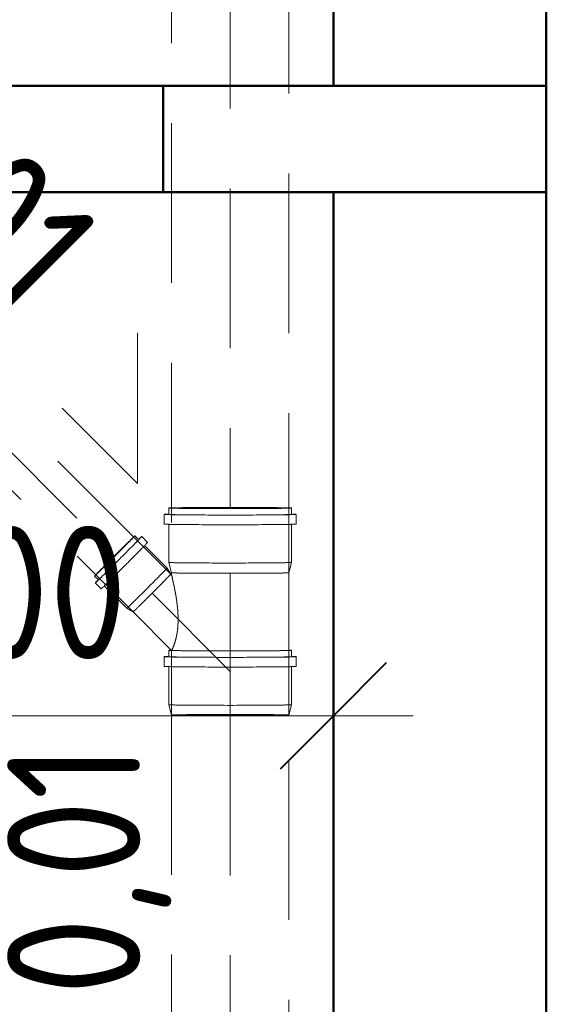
# Model space of a CAD drawing. Header units: millimetres. Extents: x -121 to 21848, y 1231 to 38988.
# Tile 32 of 70: x 13613 to 14108, y 36065 to 36990. Entities that reach past the tile are written whole.
import ezdxf

# ---------------------------------------------------------------- set-up
doc = ezdxf.new("R2010")
doc.units = ezdxf.units.MM
doc.linetypes.add('ADSK_Скрыто', pattern=[300, 150, -150])
doc.linetypes.add('ADSK_Штриховая_ш3 п1_5', pattern=[225, 150, -75])
for name, color, linetype, lineweight in [('A-____-____-DIMS', 211, 'Continuous', 9), ('A-____-____-DIMS-50', 211, 'Continuous', 9), ('A-DETL-____-HDLN', 90, 'ADSK_Скрыто', 9), ('A-DETL-____-MBND', 5, 'ADSK_Штриховая_ш3 п1_5', 20), ('A-WALL-____-MCUT', 113, 'Continuous', 50), ('A-WALL-____-OTLN', 113, 'Continuous', 20), ('P-PIPE-____-IDEN', 2, 'Continuous', 20)]:
    doc.layers.add(name, color=color, linetype=linetype, lineweight=lineweight)
doc.styles.add('GOST Common_2', font='GOST_Common.ttf', dxfattribs={"width": 0.9, "height": 125})
doc.dimstyles.new('ADSK_Основной_2_5_мм', dxfattribs={"dimscale": 304.8, "dimtxt": 0.412449, "dimasz": 0.328084, "dimexe": 0.246063, "dimexo": 0.000807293, "dimgap": 0.049213, "dimtad": 1, "dimdec": 0, "dimlfac": 304.8, "dimdsep": 46, "dimtxsty": 'GOST Common_2', "dimblk1": 'OBLIQUE', "dimblk2": 'OBLIQUE', "dimsah": 1, "dimcen": 0.09, "dimdle": 0.246063, "dimazin": 2, "dimtfac": 1, "dimtdec": 4, "dimtix": 1, "dimtmove": 0, "dimatfit": 3, "dimfxl": 1, "dimtvp": 1, "dimtolj": 1, "dimtzin": 0, "dimlwd": 20, "dimlwe": 20, "dimarcsym": 2})

# ---------------------------------------------------------------- blocks, each defined once
blk = doc.blocks.new('Прямая форма - V line-608869-В_Этаж 01_Канализация')
at = {"layer": 'A-WALL-____-MCUT', "color": 253}
for p, q in [((2200, 100), (360, 100)), ((360, 100), (360, 0)), ((360, 0), (2200, 0))]:
    blk.add_line(p, q, dxfattribs=at)
blk = doc.blocks.new('Прямая форма - SW - 005-608870-В_Этаж 01_Канализация')
blk.add_blockref('Прямая форма - V line-608869-В_Этаж 01_Канализация', (0, 0))
blk = doc.blocks.new('Прямая форма - V line-609353-В_Этаж 01_Канализация')
at = {"layer": 'A-WALL-____-MCUT', "color": 253}
for p, q in [((360, 0), (0, 0)), ((0, 0), (0, -100)), ((360, -100), (360, 0)), ((0, -100), (360, -100))]:
    blk.add_line(p, q, dxfattribs=at)
blk = doc.blocks.new('Прямая форма - SW - 005-609354-В_Этаж 01_Канализация')
blk.add_blockref('Прямая форма - V line-609353-В_Этаж 01_Канализация', (0, 0))
blk = doc.blocks.new('Прямая форма - V line-609756-В_Этаж 01_Канализация')
at = {"layer": 'A-WALL-____-MCUT', "color": 253}
for p, q in [((1659.95, 0), (1079.95, 0)), ((4619.95, 0), (1759.95, 0)), ((1659.95, -200), (1659.95, 0)), ((1759.95, 0), (1759.95, -200)), ((1079.95, -200), (1659.95, -200)), ((1759.95, -200), (4619.95, -200))]:
    blk.add_line(p, q, dxfattribs=at)
blk = doc.blocks.new('Прямая форма - SW - 004-609757-В_Этаж 01_Канализация')
blk.add_blockref('Прямая форма - V line-609756-В_Этаж 01_Канализация', (0, 0))
blk = doc.blocks.new('V line_ifc_RVT-1-В_Этаж 01_Канализация')
at = {"layer": 'A-WALL-____-OTLN', "color": 9, "lineweight": 20}
for name, p, rotation in [('Прямая форма - SW - 004-609757-В_Этаж 01_Канализация', (33863.24, 38587.58), 270), ('Прямая форма - SW - 005-608870-В_Этаж 01_Канализация', (33863.24, 36927.63), 180)]:
    blk.add_blockref(name, p, dxfattribs=dict(at, rotation=rotation))
blk.add_blockref('Прямая форма - SW - 005-609354-В_Этаж 01_Канализация', (33503.24, 36927.63), dxfattribs=at)
blk = doc.blocks.new('ADSK_ППР_Тройник канализационный_Составной - Тройник канализационный-1734327-В_Этаж 01_Канализация')
at = {"layer": 'A-DETL-____-HDLN', "color": 12}
for centre, major_axis, start_param, end_param in [((33566.3, 36531.18), (57.6, 0), 2.630682, 2.934318), ((33566.3, 36531.18), (-55, 0), 0.004142, 0.452941), ((33566.3, 36531.18), (55, 0), 0.004142, 2.696936), ((33566.3, 36531.18), (57.6, 0), 2.216409, 2.248137), ((33566.3, 36531.18), (57.6, 0), 1.789025, 1.799338), ((33566.3, 36531.18), (57.6, 0), 0.90174, 0.933015), ((33566.3, 36531.18), (55, 0), 5.838528, 6.287327), ((33566.3, 36531.18), (57.6, 0), 0.205893, 0.518249), ((33566.3, 36525.18), (57.6, 0), 0, 0.004142), ((33566.3, 36516.08), (61.9, 0), 0, 0.004142), ((33457.88, 36486.16), (18.92, 18.92), 0.155687, 0.690122), ((33457.88, 36486.16), (17.68, 17.68), 5.761591, 6.279043), ((33457.88, 36486.16), (17.68, 17.68), 0.624177, 3.137451), ((33457.88, 36486.16), (18.92, 18.92), 2.510336, 2.985001), ((33457.88, 36486.16), (17.68, 17.68), 3.141593, 3.657249), ((33492.76, 36451.28), (17.68, 17.68), 5.997224, 6.257584), ((33566.3, 36470.38), (55, 0), 3.167277, 3.414453), ((33566.3, 36470.38), (55, 0), 3.40033, 3.407534), ((33566.3, 36470.38), (55, 0), 3.537279, 3.553454), ((33566.3, 36470.38), (55, 0), 3.664832, 3.669333), ((33566.3, 36470.38), (55, 0), 3.927223, 3.931133), ((33566.3, 36470.38), (55, 0), 4.189311, 4.192932), ((33566.3, 36470.38), (55, 0), 4.451298, 4.454731), ((33566.3, 36470.38), (55, 0), 4.713248, 4.716531), ((33566.3, 36470.38), (55, 0), 4.975188, 4.97833), ((33566.3, 36470.38), (55, 0), 5.237139, 5.24013), ((33566.3, 36470.38), (55, 0), 5.499127, 5.501929), ((33566.3, 36470.38), (55, 0), 5.761219, 5.763728), ((33566.3, 36470.38), (55, 0), 5.838528, 5.90067), ((33566.3, 36470.38), (55, 0), 5.879608, 5.891658), ((33566.3, 36470.38), (55, 0), 5.96182, 6.259855), ((33566.3, 36470.38), (55, 0), 0, 0.004142), ((33461.42, 36482.63), (18.92, 18.92), 3.137451, 3.141593), ((33466.93, 36477.11), (21.78, 21.78), 3.137451, 3.141593), ((33566.3, 36397.55), (55, 0), 0, 0.004142), ((33566.3, 36391.55), (57.6, 0), 0, 0.004142), ((33566.3, 36382.45), (61.9, 0), 0, 0.004142), ((33566.3, 36336.75), (55, 0), 3.400328, 3.407534), ((33566.3, 36336.75), (55, 0), 3.537279, 3.553454), ((33566.3, 36336.75), (55, 0), 3.648288, 3.6512), ((33566.3, 36336.75), (55, 0), 3.927228, 3.931133), ((33566.3, 36336.75), (55, 0), 4.189311, 4.192932), ((33566.3, 36336.75), (55, 0), 4.451298, 4.454731), ((33566.3, 36336.75), (55, 0), 4.713248, 4.716531), ((33566.3, 36336.75), (55, 0), 4.975188, 4.97833), ((33566.3, 36336.75), (55, 0), 5.237139, 5.24013), ((33566.3, 36336.75), (55, 0), 5.499127, 5.763728), ((33566.3, 36336.75), (55, 0), 5.879608, 5.891655), ((33566.3, 36336.75), (-55, 0), 3.141593, 3.145735)]:
    blk.add_ellipse(centre, major_axis=major_axis, ratio=0.01, start_param=start_param, end_param=end_param, dxfattribs=at)
at = {"layer": 'A-DETL-____-MBND', "color": 22}
for p, q in [((33508.7, 36531.18), (33508.7, 36525.18)), ((33623.9, 36525.18), (33623.9, 36531.18)), ((33504.4, 36525.18), (33504.4, 36516.08)), ((33628.2, 36516.08), (33628.2, 36525.18)), ((33508.7, 36516.08), (33508.7, 36480.08)), ((33623.9, 36480.08), (33623.9, 36516.08)), ((33480.33, 36501.54), (33476.8, 36505.08)), ((33488.71, 36498.89), (33483.2, 36504.41)), ((33507.06, 36474.82), (33485.85, 36496.03)), ((33510.44, 36468.96), (33507.06, 36474.82)), ((33508.7, 36480.08), (33511.3, 36470.38)), ((33621.3, 36470.38), (33623.9, 36480.08)), ((33438.97, 36467.25), (33442.5, 36463.71)), ((33511.31, 36468.09), (33510.44, 36468.96)), ((33511.3, 36470.38), (33511.3, 36468.07)), ((33621.3, 36336.75), (33621.3, 36470.38)), ((33439.64, 36460.85), (33445.15, 36455.33)), ((33442.5, 36463.71), (33442.5, 36463.71)), ((33448.02, 36458.2), (33469.23, 36436.99)), ((33469.23, 36436.99), (33475.08, 36433.61)), ((33475.08, 36433.61), (33511.3, 36397.39)), ((33504.4, 36391.55), (33504.4, 36382.45)), ((33508.7, 36397.55), (33508.7, 36391.55)), ((33511.3, 36397.4), (33511.3, 36336.75)), ((33623.9, 36391.55), (33623.9, 36397.55)), ((33628.2, 36382.45), (33628.2, 36391.55)), ((33508.7, 36382.45), (33508.7, 36346.45)), ((33623.9, 36346.45), (33623.9, 36382.45)), ((33508.7, 36346.45), (33511.3, 36336.75)), ((33621.3, 36336.75), (33623.9, 36346.45))]:
    blk.add_line(p, q, dxfattribs=at)
for centre, major_axis, start_param, end_param in [((33566.3, 36531.18), (57.6, 0), 2.935186, 3.141593), ((33566.3, 36531.18), (-57.6, 0), 0.004142, 3.145735), ((33566.3, 36531.18), (57.6, 0), 0.004142, 0.205024), ((33566.3, 36525.18), (61.9, 0), 2.816715, 3.141593), ((33566.3, 36525.18), (61.9, 0), 3.145735, 6.287327), ((33566.3, 36525.18), (57.6, 0), 3.145735, 4.043332), ((33566.3, 36525.18), (57.6, 0), 5.389729, 6.287327), ((33566.3, 36525.18), (61.9, 0), 0.004142, 0.313348), ((33566.3, 36516.08), (61.9, 0), 3.145735, 6.287327), ((33457.88, 36486.16), (18.92, 18.92), 3.141593, 6.279043), ((33461.42, 36482.63), (21.78, 21.78), 3.137451, 6.279043), ((33457.88, 36486.16), (18.92, 18.92), 0, 0.153802), ((33461.42, 36482.63), (21.78, 21.78), 0, 0.440141), ((33466.93, 36477.11), (21.78, 21.78), 3.137451, 6.279043), ((33461.42, 36482.63), (18.92, 18.92), 5.650725, 6.279043), ((33488.14, 36455.9), (18.92, 18.92), 3.144272, 6.279043), ((33566.3, 36480.08), (57.6, 0), 3.145735, 6.287327), ((33457.88, 36486.16), (18.92, 18.92), 2.986886, 3.137451), ((33461.42, 36482.63), (18.92, 18.92), 3.141613, 3.765769), ((33492.76, 36451.28), (17.68, 17.68), 5.689995, 5.755445), ((33492.76, 36451.28), (17.68, 17.68), 5.760802, 6.279043), ((33566.3, 36470.38), (-55, 0), 0.004142, 0.132982), ((33566.3, 36470.38), (55, 0), 3.407534, 3.536375), ((33566.3, 36470.38), (55, 0), 3.594534, 3.618742), ((33566.3, 36470.38), (55, 0), 3.931133, 4.009392), ((33566.3, 36470.38), (55, 0), 4.007334, 4.084236), ((33566.3, 36470.38), (55, 0), 4.083559, 4.188407), ((33566.3, 36470.38), (55, 0), 4.192932, 4.450394), ((33566.3, 36470.38), (55, 0), 4.454731, 4.479239), ((33566.3, 36470.38), (55, 0), 4.477214, 4.526328), ((33566.3, 36470.38), (55, 0), 4.523897, 4.712344), ((33566.3, 36470.38), (55, 0), 4.716531, 4.909165), ((33566.3, 36470.38), (55, 0), 4.910682, 4.953012), ((33566.3, 36470.38), (55, 0), 4.953823, 4.974283), ((33566.3, 36470.38), (55, 0), 4.97833, 5.236234), ((33566.3, 36470.38), (55, 0), 5.24013, 5.349503), ((33566.3, 36470.38), (55, 0), 5.347949, 5.423907), ((33566.3, 36470.38), (55, 0), 5.423669, 5.498223), ((33566.3, 36470.38), (55, 0), 5.763728, 5.855501), ((33566.3, 36470.38), (55, 0), 5.811897, 5.838528), ((33566.3, 36470.38), (55, 0), 6.025528, 6.283185), ((33566.3, 36470.38), (55, 0), 6.280506, 6.283185), ((33461.42, 36482.63), (21.78, 21.78), 2.710293, 3.137451), ((33461.42, 36482.63), (18.92, 18.92), 3.137451, 3.141593), ((33492.76, 36451.28), (17.68, 17.68), 4.97552, 5.022406), ((33492.76, 36451.28), (17.68, 17.68), 5.024445, 5.231846), ((33492.76, 36451.28), (17.68, 17.68), 5.236363, 5.493645), ((33492.76, 36451.28), (17.68, 17.68), 5.49844, 5.624545), ((33492.76, 36451.28), (17.68, 17.68), 4.4505, 4.708247), ((33492.76, 36451.28), (17.68, 17.68), 4.712429, 4.970046), ((33492.76, 36451.28), (17.68, 17.68), 3.793502, 3.922849), ((33492.76, 36451.28), (17.68, 17.68), 3.926564, 4.184648), ((33492.76, 36451.28), (17.68, 17.68), 4.18855, 4.391996), ((33492.76, 36451.28), (17.68, 17.68), 4.407481, 4.446448), ((33492.76, 36451.28), (17.68, 17.68), 3.141593, 3.39925), ((33492.76, 36451.28), (17.68, 17.68), 3.402102, 3.66105), ((33492.76, 36451.28), (17.68, 17.68), 3.664482, 3.755093), ((33566.3, 36391.55), (61.9, 0), 2.816715, 3.141593), ((33566.3, 36391.55), (61.9, 0), 3.145735, 6.287327), ((33566.3, 36397.55), (57.6, 0), 2.955894, 3.141593), ((33566.3, 36397.55), (57.6, 0), 3.145735, 6.287327), ((33566.3, 36391.55), (57.6, 0), 3.145735, 4.043332), ((33566.3, 36391.55), (57.6, 0), 5.389729, 6.287327), ((33566.3, 36397.55), (55, 0), 0, 0.004142), ((33566.3, 36397.55), (57.6, 0), 0.004142, 0.205061), ((33566.3, 36391.55), (61.9, 0), 0.004142, 0.313348), ((33566.3, 36382.45), (61.9, 0), 3.145735, 6.287327), ((33566.3, 36346.45), (57.6, 0), 3.145735, 6.287327), ((33566.3, 36336.75), (55, 0), 3.145735, 3.274575), ((33566.3, 36336.75), (55, 0), 3.407534, 3.536375), ((33566.3, 36336.75), (55, 0), 3.594534, 3.618742), ((33566.3, 36336.75), (55, 0), 3.669333, 3.926324), ((33566.3, 36336.75), (55, 0), 3.931133, 4.009392), ((33566.3, 36336.75), (55, 0), 4.007334, 4.084236), ((33566.3, 36336.75), (55, 0), 4.083559, 4.188407), ((33566.3, 36336.75), (55, 0), 4.192932, 4.450394), ((33566.3, 36336.75), (55, 0), 4.454731, 4.479239), ((33566.3, 36336.75), (55, 0), 4.477214, 4.526328), ((33566.3, 36336.75), (55, 0), 4.523897, 4.712344), ((33566.3, 36336.75), (55, 0), 4.716531, 4.909165), ((33566.3, 36336.75), (55, 0), 4.910682, 4.953012), ((33566.3, 36336.75), (55, 0), 4.953823, 4.974283), ((33566.3, 36336.75), (55, 0), 4.97833, 5.236234), ((33566.3, 36336.75), (55, 0), 5.24013, 5.349503), ((33566.3, 36336.75), (55, 0), 5.347949, 5.423907), ((33566.3, 36336.75), (55, 0), 5.423669, 5.498223), ((33566.3, 36336.75), (55, 0), 5.763728, 5.855501), ((33566.3, 36336.75), (55, 0), 5.811897, 5.838528), ((33566.3, 36336.75), (55, 0), 6.025528, 6.283185), ((33566.3, 36336.75), (55, 0), 6.280506, 6.283185)]:
    blk.add_ellipse(centre, major_axis=major_axis, ratio=0.01, start_param=start_param, end_param=end_param, dxfattribs=at)
for points, knots in [([(33511.3, 36468.1), (33511.47, 36467.95), (33511.66, 36467.33), (33511.89, 36466.06), (33512.03, 36465.18), (33512.11, 36464.7), (33512.15, 36464.44)], [0, 0, 0, 0, 0.0555556, 0.0833333, 0.0972222, 0.1111111, 0.1111111, 0.1111111, 0.1111111]), ([(33511.3, 36397.39), (33511.37, 36397.37), (33511.92, 36398.48), (33513.38, 36402.01), (33514.66, 36405.62), (33515.59, 36409.3), (33516.23, 36412.52), (33516.66, 36415.01), (33516.99, 36417.58), (33517.21, 36420.22), (33517.34, 36422.89), (33517.4, 36425.13), (33517.43, 36426.91), (33517.41, 36428.7), (33517.33, 36430.94), (33517.19, 36433.16), (33517.07, 36434.93), (33516.97, 36436.26), (33516.86, 36437.57), (33516.68, 36439.32), (33516.42, 36441.49), (33516.12, 36443.63), (33515.88, 36445.32), (33515.65, 36447), (33515.32, 36449.07), (33514.87, 36451.51), (33514.48, 36453.49), (33514.23, 36454.84), (33514.09, 36455.61), (33513.99, 36456.17), (33513.89, 36456.73), (33513.74, 36457.47), (33513.46, 36458.77), (33513.03, 36460.57), (33512.64, 36462.23), (33512.38, 36463.44), (33512.25, 36464.12), (33512.16, 36464.63), (33512.08, 36465.12), (33511.95, 36465.91), (33511.7, 36467.24), (33511.48, 36467.91), (33511.3, 36468.1)], [0.0033851, 0.0033851, 0.0033851, 0.0033851, 0.1111111, 0.1666667, 0.2222222, 0.2777778, 0.3055556, 0.3333333, 0.3611111, 0.3888889, 0.4166667, 0.4444444, 0.4583333, 0.4722222, 0.5, 0.5277778, 0.5416667, 0.5555556, 0.5694444, 0.5833333, 0.6111111, 0.6388889, 0.6527778, 0.6666667, 0.6944444, 0.7222222, 0.75, 0.7638889, 0.7708333, 0.7777778, 0.7847222, 0.7916667, 0.8055556, 0.8333333, 0.8611111, 0.875, 0.8888889, 0.8958333, 0.9027778, 0.9166667, 0.9444444, 1, 1, 1, 1])]:
    blk.add_open_spline(points, degree=3, knots=knots, dxfattribs=at)
blk = doc.blocks.new('ADSK_M_Трубы_Уклоны - Фактический_0_0Х0_Знак справа-556980-В_Этаж 01_Канализация')
at = {"layer": 'P-PIPE-____-IDEN'}
for q in [(10, 2), (10, 0)]:
    blk.add_line((12, 0), q, dxfattribs=at)
blk = doc.blocks.new('DIMBLOCK4-В_Этаж 01_Канализация')
at = {"layer": 'A-____-____-DIMS-50', "lineweight": 20}
for p, q in [((13307.95, 36336.03), (13307.95, 36585.45)), ((13907.95, 36336.03), (13907.95, 36411.03)), ((13232.95, 36336.03), (13982.95, 36336.03)), ((13307.95, 36336.03), (13307.95, 36261.03)), ((13907.95, 36336.03), (13907.95, 36331.74))]:
    blk.add_line(p, q, dxfattribs=at)
at = {"layer": 'A-____-____-DIMS-50', "lineweight": 40}
for p, q in [((13307.95, 36336.03), (13357.95, 36386.03)), ((13907.95, 36336.03), (13957.95, 36386.03)), ((13307.95, 36336.03), (13257.95, 36286.03)), ((13907.95, 36336.03), (13857.95, 36286.03))]:
    blk.add_line(p, q, dxfattribs=at)
at = {"layer": 'A-____-____-DIMS-50', "color": 0, "lineweight": 20, "insert": (13489.69, 36514.39), "char_height": 125, "width": 283.8162, "attachment_point": 1, "line_spacing_factor": 1.022761, "style": 'GOST Common_2'}
blk.add_mtext('600', dxfattribs=at)
blk = doc.blocks.new('_Oblique')
at = {"color": 0, "linetype": 'ByBlock', "lineweight": -2}
blk.add_line((-0.5, -0.5), (0.5, 0.5), dxfattribs=at)

msp = doc.modelspace()

# ---------------------------------------------------------------- linework, layer by layer
at = {"layer": 'A-DETL-____-HDLN', "color": 12}
for centre, major_axis, ratio, start_param, end_param in [((13737.4699, 36451.2835), (17.6777, 17.6777), 0.0099995, 5.6264563, 5.69071436), ((13811.0053, 36470.3821), (55, 0), 0.00998834, 3.53726253, 3.57744361), ((13811.0053, 36470.3821), (55, 0), 0.00998834, 3.6651914, 3.66771071), ((13811.0053, 36470.3821), (55, 0), 0.00998834, 3.9269908, 3.92979608), ((13811.0053, 36470.3821), (55, 0), 0.00998834, 4.1887902, 4.19178392), ((13811.0053, 36470.3821), (55, 0), 0.00998834, 4.45058959, 4.4537341), ((13811.0053, 36470.3821), (55, 0), 0.00998834, 4.71238898, 4.715674), ((13811.0053, 36470.3821), (55, 0), 0.00998834, 4.97418837, 4.97762417), ((13811.0053, 36470.3821), (55, 0), 0.00998834, 5.23598775, 5.23961199), ((13811.0053, 36470.3821), (55, 0), 0.00998834, 5.49778713, 5.50169735), ((13811.0053, 36470.3821), (55, 0), 0.00998834, 5.75958651, 5.7641076), ((13811.0053, 36470.3821), (55, 0), 0.00998834, 5.85720458, 5.89164074), ((13811.0053, 36470.3821), (55, 0), 0.00998834, 6.02138589, 6.02870914), ((13737.4699, 36451.2835), (17.6777, 17.6777), 0.0099995, 4.39388498, 4.4064233), ((13737.4699, 36451.2835), (17.6777, 17.6777), 0.0099995, 3.75731306, 3.79152794), ((13811.0053, 36336.7502), (55, 0), 0.0099995, 1.57079633, 3.14159265), ((13811.0053, 36336.7502), (55, 0), 0.0099995, 3.5372644, 3.57744364), ((13811.0053, 36336.7502), (55, 0), 0.0099995, 3.92699082, 3.9297961), ((13811.0053, 36336.7502), (55, 0), 0.0099995, 4.1887902, 4.19178392), ((13811.0053, 36336.7502), (55, 0), 0.0099995, 4.45058959, 4.4537341), ((13811.0053, 36336.7502), (55, 0), 0.0099995, 0, 1.57079633), ((13811.0053, 36336.7502), (55, 0), 0.0099995, 4.71238898, 4.715674), ((13811.0053, 36336.7502), (55, 0), 0.0099995, 4.97418837, 4.97762417), ((13811.0053, 36336.7502), (55, 0), 0.0099995, 5.23598776, 5.239612), ((13811.0053, 36336.7502), (55, 0), 0.0099995, 5.49778714, 5.76410508), ((13811.0053, 36336.7502), (55, 0), 0.0099995, 5.85720716, 5.89164077), ((13811.0053, 36336.7502), (55, 0), 0.0099995, 6.02138592, 6.02870652)]:
    msp.add_ellipse(centre, major_axis=major_axis, ratio=ratio, start_param=start_param, end_param=end_param, dxfattribs=at)
at = {"layer": 'A-DETL-____-MBND', "color": 22}
for p, q in [((13756.0053, 37342.6099), (13756.0053, 36470.3821)), ((13866.0053, 36470.3821), (13866.0053, 37342.6099)), ((13811.0053, 37281.2296), (13811.0053, 36530.6209)), ((13755.1476, 36468.9612), (13384.5383, 36839.5705)), ((13349.1829, 36804.2151), (13719.7922, 36433.6059)), ((13401.9326, 36786.8208), (13702.8142, 36485.9392)), ((13811.0053, 36336.7502), (13811.0053, 36469.8328)), ((13811.0053, 36377.7481), (13737.6467, 36451.1068)), ((13756.0053, 36336.7502), (13756.0053, 35469.3936)), ((13811.0053, 36336.2005), (13811.0053, 35529.6324)), ((13866.0053, 35469.3936), (13866.0053, 36336.7502))]:
    msp.add_line(p, q, dxfattribs=at)
for centre, major_axis, ratio, start_param, end_param in [((13737.4699, 36451.2835), (17.6777, 17.6777), 0.0099995, 5.69270441, 5.75614844), ((13737.4699, 36451.2835), (17.6777, 17.6777), 0.0099995, 5.75958653, 6.28318531), ((13811.0053, 36470.3821), (55, 0), 0.00998834, 3.14159262, 3.40339201), ((13811.0053, 36470.3821), (55, 0), 0.00998834, 3.57834818, 3.6651914), ((13811.0053, 36470.3821), (55, 0), 0.00998834, 3.66861528, 3.9269908), ((13811.0053, 36470.3821), (55, 0), 0.00998834, 3.93070065, 4.00849985), ((13811.0053, 36470.3821), (55, 0), 0.00998834, 4.08308787, 4.1887902), ((13811.0053, 36470.3821), (55, 0), 0.00998834, 4.19268849, 4.45058959), ((13811.0053, 36470.3821), (55, 0), 0.00998834, 4.45463867, 4.47787545), ((13811.0053, 36470.3821), (55, 0), 0.00998834, 4.5257137, 4.71238898), ((13811.0053, 36470.3821), (55, 0), 0.00998834, 4.71657857, 4.91119181), ((13811.0053, 36470.3821), (55, 0), 0.00998834, 4.95246064, 4.97418837), ((13811.0053, 36470.3821), (55, 0), 0.00998834, 4.97852874, 5.23598775), ((13811.0053, 36470.3821), (55, 0), 0.00998834, 5.24051656, 5.34907272), ((13811.0053, 36470.3821), (55, 0), 0.00998834, 5.42275664, 5.49778713), ((13811.0053, 36470.3821), (55, 0), 0.00998834, 5.50260192, 5.75958651), ((13811.0053, 36470.3821), (55, 0), 0.00998834, 5.89254531, 6.02138589), ((13811.0053, 36470.3821), (55, 0), 0.00998834, 6.15434469, 6.28318527), ((13737.4699, 36451.2835), (17.6777, 17.6777), 0.0099995, 4.97418837, 5.00996648), ((13737.4699, 36451.2835), (17.6777, 17.6777), 0.0099995, 5.02433878, 5.23208324), ((13737.4699, 36451.2835), (17.6777, 17.6777), 0.0099995, 5.23598776, 5.62446625), ((13737.4699, 36451.2835), (17.6777, 17.6777), 0.0099995, 4.45058959, 4.70820481), ((13737.4699, 36451.2835), (17.6777, 17.6777), 0.0099995, 4.71238898, 4.97013387), ((13737.4699, 36451.2835), (17.6777, 17.6777), 0.0099995, 3.793518, 3.92219024), ((13737.4699, 36451.2835), (17.6777, 17.6777), 0.0099995, 3.92699082, 4.18426981), ((13737.4699, 36451.2835), (17.6777, 17.6777), 0.0099995, 4.1887902, 4.39189492), ((13737.4699, 36451.2835), (17.6777, 17.6777), 0.0099995, 4.40841335, 4.44625544), ((13737.4699, 36451.2835), (17.6777, 17.6777), 0.0099995, 3.40339204, 3.65981935), ((13737.4699, 36451.2835), (17.6777, 17.6777), 0.0099995, 3.66519143, 3.75532301), ((13811.0053, 36336.7502), (55, 0), 0.0099995, 3.27455146, 3.40339204), ((13811.0053, 36336.7502), (55, 0), 0.0099995, 3.57834821, 3.92699082), ((13811.0053, 36336.7502), (55, 0), 0.0099995, 3.93070067, 4.00850918), ((13811.0053, 36336.7502), (55, 0), 0.0099995, 4.08307666, 4.1887902), ((13811.0053, 36336.7502), (55, 0), 0.0099995, 4.19268849, 4.45058959), ((13811.0053, 36336.7502), (55, 0), 0.0099995, 4.45463867, 4.47788463), ((13811.0053, 36336.7502), (55, 0), 0.0099995, 4.52569253, 4.71238898), ((13811.0053, 36336.7502), (55, 0), 0.0099995, 4.71657857, 4.91121436), ((13811.0053, 36336.7502), (55, 0), 0.0099995, 4.95245168, 4.97418837), ((13811.0053, 36336.7502), (55, 0), 0.0099995, 4.97852874, 5.23598776), ((13811.0053, 36336.7502), (55, 0), 0.0099995, 5.24051657, 5.34908441), ((13811.0053, 36336.7502), (55, 0), 0.0099995, 5.42274763, 5.49778714), ((13811.0053, 36336.7502), (55, 0), 0.0099995, 5.89254534, 6.02138592), ((13811.0053, 36336.7502), (55, 0), 0.0099995, 6.15434473, 6.28318531)]:
    msp.add_ellipse(centre, major_axis=major_axis, ratio=ratio, start_param=start_param, end_param=end_param, dxfattribs=at)

# ---------------------------------------------------------------- block references
at = {"lineweight": 9}
msp.add_blockref('V line_ifc_RVT-1-В_Этаж 01_Канализация', (-19755.2921, 0), dxfattribs=at)
at = {"layer": 'A-DETL-____-HDLN', "color": 12}
msp.add_blockref('ADSK_ППР_Тройник канализационный_Составной - Тройник канализационный-1734327-В_Этаж 01_Канализация', (-19755.2921, 0), dxfattribs=at)
at = {"layer": 'P-PIPE-____-IDEN', "xscale": 49.99999999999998, "yscale": 49.99999999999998, "zscale": 49.99999999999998, "rotation": 315.0000000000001}
msp.add_blockref('ADSK_M_Трубы_Уклоны - Фактический_0_0Х0_Знак справа-556980-В_Этаж 01_Канализация', (13299.5929, 36978.4298), dxfattribs=at)

# ---------------------------------------------------------------- texts
at = {"layer": 'P-PIPE-____-IDEN', "lineweight": 9, "char_height": 125, "width": 310.253062, "attachment_point": 1, "style": 'GOST Common_2'}
for insert, rotation in [((13527.7135, 36957.2306), 315), ((13601.5669, 36073.4241), 90)]:
    msp.add_mtext('0,01', dxfattribs=dict(at, insert=insert, rotation=rotation))

# ---------------------------------------------------------------- dimensions: what is measured, and where the dimension line sits
at = {"layer": 'A-____-____-DIMS', "lineweight": 20}
dim = msp.add_linear_dim(base=(13907.9482, 36336.0316), p1=(13307.9482, 36660.4507), p2=(13907.9482, 36406.7423), dimstyle='ADSK_Основной_2_5_мм', override={"dimpost": '<>', "dimfxl": 651.435294}, dxfattribs=at)
dim.commit()
dim.dimension.update_dxf_attribs({"geometry": 'DIMBLOCK4-В_Этаж 01_Канализация', "text_midpoint": (13607.9482, 36413.5316)})

doc.saveas('drawing.dxf')
